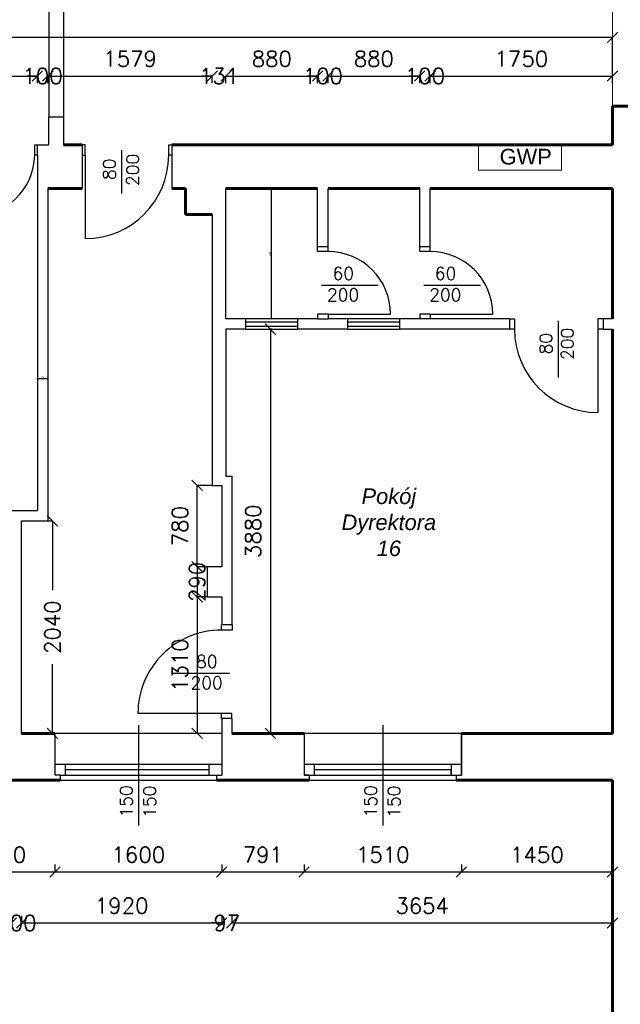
# Model space of a CAD drawing. Header units: millimetres. Extents: x -29041 to 64500, y 110629 to 283923.
# Tile 35 of 49: x 17583 to 23348, y 180101 to 189554. Entities that reach past the tile are written whole.
import ezdxf

# ---------------------------------------------------------------- set-up
doc = ezdxf.new("R2010")
doc.units = ezdxf.units.MM
doc.linetypes.add('DASHED', pattern=[0.75, 0.5, -0.25])
for name, color, linetype in [('beton', 7, 'Continuous'), ('cienka', 1, 'Continuous'), ('sciany', 7, 'Continuous')]:
    doc.layers.add(name, color=color, linetype=linetype)
for name, color, linetype, lineweight in [('ISTN_PRZEKROJOWA', 7, 'Continuous', 60), ('ISTN_WIDOKOWA', 7, 'Continuous', 13), ('OPISY', 50, 'Continuous', 13), ('opisy_pomieszczen', 1, 'Continuous', 20), ('wymiary', 11, 'Continuous', 9)]:
    doc.layers.add(name, color=color, linetype=linetype, lineweight=lineweight)
doc.styles.add('SLAWEK', font='simplex.shx', dxfattribs={"width": 0.7, "height": 1})
doc.styles.get("Standard").update_dxf_attribs({"font": 'arial.ttf'})
doc.styles.add('TXT 50', font='simplex.shx', dxfattribs={"height": 150})
doc.styles.add('txt150', font='arial.ttf', dxfattribs={"height": 150})
doc.dimstyles.new('PROFIL', dxfattribs={"dimscale": 0, "dimtxt": 15, "dimasz": 10, "dimexe": 1, "dimexo": 0, "dimgap": 5, "dimtad": 1, "dimdec": 4, "dimrnd": 1, "dimdsep": 46, "dimtxsty": 'Standard', "dimcen": -10, "dimclrd": 5, "dimclre": 5, "dimclrt": 5, "dimadec": 0, "dimazin": 0, "dimtfac": 1, "dimtdec": 4, "dimtmove": 0, "dimatfit": 3, "dimfxl": 1, "dimtolj": 1, "dimtzin": 0, "dimarcsym": 0})
doc.dimstyles.new('wymiary1do50', dxfattribs={"dimtxt": 150, "dimasz": 100, "dimexe": 0.18, "dimexo": 0.066, "dimgap": 90, "dimtad": 1, "dimdec": 0, "dimzin": 0, "dimdsep": 46, "dimtxsty": 'txt150', "dimblk": 'OBLIQUE', "dimcen": 0.09, "dimclrd": 1, "dimclre": 1, "dimadec": 0, "dimazin": 0, "dimtfac": 1, "dimtdec": 0, "dimtix": 1, "dimtofl": 0, "dimtmove": 2, "dimatfit": 3, "dimfxl": 1, "dimtfillclr": 256, "dimtolj": 1, "dimtzin": 0, "dimarcsym": 0})

# ---------------------------------------------------------------- blocks, each defined once
blk = doc.blocks.new('_Oblique')
at = {"layer": 'sciany', "color": 0, "lineweight": -2}
blk.add_line((-0.5, -0.5), (0.5, 0.5), dxfattribs=at)
blk = doc.blocks.new('*D548')
at = {"layer": 'beton', "color": 1, "lineweight": -2}
for p, q in [((17501.6, 180951.9), (17501.6, 180881.8)), ((17601.6, 180951.9), (17601.6, 180881.8)), ((17501.6, 180882), (17401.6, 180882)), ((17601.6, 180882), (17701.6, 180882))]:
    blk.add_line(p, q, dxfattribs=at)
at = {"layer": 'Defpoints', "color": 0}
for p in [(17501.6, 180952), (17601.6, 180952), (17601.6, 180882)]:
    blk.add_point(p, dxfattribs=at)
at = {"layer": 'beton', "color": 1, "lineweight": -2, "xscale": 100, "yscale": 100, "zscale": 100}
blk.add_blockref('_Oblique', (17501.6, 180882), dxfattribs=at)
at = {"layer": 'beton', "color": 1, "lineweight": -2, "xscale": 100, "yscale": 100, "zscale": 100, "rotation": 180}
blk.add_blockref('_Oblique', (17601.6, 180882), dxfattribs=at)
at = {"layer": 'beton', "color": 0, "insert": (17551.6, 180882), "char_height": 150, "attachment_point": 5, "style": 'TXT 50'}
blk.add_mtext('\\A1;100', dxfattribs=at)
blk = doc.blocks.new('*D549')
at = {"layer": 'beton', "color": 1, "lineweight": -2}
for p, q in [((17601.6, 180951.9), (17601.6, 180881.8)), ((19521.6, 180951.9), (19521.6, 180881.8)), ((17601.6, 180882), (19521.6, 180882))]:
    blk.add_line(p, q, dxfattribs=at)
at = {"layer": 'Defpoints', "color": 0}
for p in [(17601.6, 180952), (19521.6, 180952), (19521.6, 180882)]:
    blk.add_point(p, dxfattribs=at)
at = {"layer": 'beton', "color": 1, "lineweight": -2, "xscale": 100, "yscale": 100, "zscale": 100, "rotation": 180}
blk.add_blockref('_Oblique', (17601.6, 180882), dxfattribs=at)
at = {"layer": 'beton', "color": 1, "lineweight": -2, "xscale": 100, "yscale": 100, "zscale": 100}
blk.add_blockref('_Oblique', (19521.6, 180882), dxfattribs=at)
at = {"layer": 'beton', "color": 0, "insert": (18561.6, 181047), "char_height": 150, "attachment_point": 5, "style": 'TXT 50'}
blk.add_mtext('\\A1;1920', dxfattribs=at)
blk = doc.blocks.new('*D550')
at = {"layer": 'beton', "color": 1, "lineweight": -2}
for p, q in [((19521.6, 180951.9), (19521.6, 180881.8)), ((19618.4, 180951.9), (19618.4, 180881.8)), ((19521.6, 180882), (19421.6, 180882)), ((19618.4, 180882), (19718.4, 180882))]:
    blk.add_line(p, q, dxfattribs=at)
at = {"layer": 'Defpoints', "color": 0}
for p in [(19521.6, 180952), (19618.4, 180952), (19618.4, 180882)]:
    blk.add_point(p, dxfattribs=at)
at = {"layer": 'beton', "color": 1, "lineweight": -2, "xscale": 100, "yscale": 100, "zscale": 100}
blk.add_blockref('_Oblique', (19521.6, 180882), dxfattribs=at)
at = {"layer": 'beton', "color": 1, "lineweight": -2, "xscale": 100, "yscale": 100, "zscale": 100, "rotation": 180}
blk.add_blockref('_Oblique', (19618.4, 180882), dxfattribs=at)
at = {"layer": 'beton', "color": 0, "insert": (19570, 180882), "char_height": 150, "attachment_point": 5, "style": 'TXT 50'}
blk.add_mtext('\\A1;97', dxfattribs=at)
blk = doc.blocks.new('*D286')
at = {"layer": 'beton', "color": 1, "lineweight": -2}
for p, q in [((19618.4, 180951.9), (19618.4, 180881.8)), ((23272.7, 180951.9), (23272.7, 180881.8)), ((19618.4, 180882), (23272.7, 180882))]:
    blk.add_line(p, q, dxfattribs=at)
at = {"layer": 'Defpoints', "color": 0}
for p in [(19618.4, 180952), (23272.7, 180952), (23272.7, 180882)]:
    blk.add_point(p, dxfattribs=at)
at = {"layer": 'beton', "color": 1, "lineweight": -2, "xscale": 100, "yscale": 100, "zscale": 100, "rotation": 180}
blk.add_blockref('_Oblique', (19618.4, 180882), dxfattribs=at)
at = {"layer": 'beton', "color": 1, "lineweight": -2, "xscale": 100, "yscale": 100, "zscale": 100}
blk.add_blockref('_Oblique', (23272.7, 180882), dxfattribs=at)
at = {"layer": 'beton', "color": 0, "insert": (21445.5, 181047), "char_height": 150, "attachment_point": 5, "style": 'TXT 50'}
blk.add_mtext('\\A1;3654', dxfattribs=at)
blk = doc.blocks.new('*D301')
at = {"layer": 'beton', "color": 1, "lineweight": -2}
for p, q in [((16981.6, 181441.9), (16981.6, 181371.8)), ((17921.6, 181441.9), (17921.6, 181371.8)), ((16981.6, 181372), (17921.6, 181372))]:
    blk.add_line(p, q, dxfattribs=at)
at = {"layer": 'Defpoints', "color": 0}
for p in [(16981.6, 181442), (17921.6, 181442), (17921.6, 181372)]:
    blk.add_point(p, dxfattribs=at)
at = {"layer": 'beton', "color": 1, "lineweight": -2, "xscale": 100, "yscale": 100, "zscale": 100, "rotation": 180}
blk.add_blockref('_Oblique', (16981.6, 181372), dxfattribs=at)
at = {"layer": 'beton', "color": 1, "lineweight": -2, "xscale": 100, "yscale": 100, "zscale": 100}
blk.add_blockref('_Oblique', (17921.6, 181372), dxfattribs=at)
at = {"layer": 'beton', "color": 0, "insert": (17451.6, 181537), "char_height": 150, "attachment_point": 5, "style": 'TXT 50'}
blk.add_mtext('\\A1;940', dxfattribs=at)
blk = doc.blocks.new('*D302')
at = {"layer": 'beton', "color": 1, "lineweight": -2}
for p, q in [((17921.6, 181441.9), (17921.6, 181371.8)), ((19521.6, 181441.9), (19521.6, 181371.8)), ((17921.6, 181372), (19521.6, 181372))]:
    blk.add_line(p, q, dxfattribs=at)
at = {"layer": 'Defpoints', "color": 0}
for p in [(17921.6, 181442), (19521.6, 181442), (19521.6, 181372)]:
    blk.add_point(p, dxfattribs=at)
at = {"layer": 'beton', "color": 1, "lineweight": -2, "xscale": 100, "yscale": 100, "zscale": 100, "rotation": 180}
blk.add_blockref('_Oblique', (17921.6, 181372), dxfattribs=at)
at = {"layer": 'beton', "color": 1, "lineweight": -2, "xscale": 100, "yscale": 100, "zscale": 100}
blk.add_blockref('_Oblique', (19521.6, 181372), dxfattribs=at)
at = {"layer": 'beton', "color": 0, "insert": (18721.6, 181537), "char_height": 150, "attachment_point": 5, "style": 'TXT 50'}
blk.add_mtext('\\A1;1600', dxfattribs=at)
blk = doc.blocks.new('*D303')
at = {"layer": 'beton', "color": 1, "lineweight": -2}
for p, q in [((19521.6, 181441.9), (19521.6, 181371.8)), ((20312.7, 181441.9), (20312.7, 181371.8)), ((19521.6, 181372), (20312.7, 181372))]:
    blk.add_line(p, q, dxfattribs=at)
at = {"layer": 'Defpoints', "color": 0}
for p in [(19521.6, 181442), (20312.7, 181442), (20312.7, 181372)]:
    blk.add_point(p, dxfattribs=at)
at = {"layer": 'beton', "color": 1, "lineweight": -2, "xscale": 100, "yscale": 100, "zscale": 100, "rotation": 180}
blk.add_blockref('_Oblique', (19521.6, 181372), dxfattribs=at)
at = {"layer": 'beton', "color": 1, "lineweight": -2, "xscale": 100, "yscale": 100, "zscale": 100}
blk.add_blockref('_Oblique', (20312.7, 181372), dxfattribs=at)
at = {"layer": 'beton', "color": 0, "insert": (19917.2, 181537), "char_height": 150, "attachment_point": 5, "style": 'TXT 50'}
blk.add_mtext('\\A1;791', dxfattribs=at)
blk = doc.blocks.new('*D304')
at = {"layer": 'beton', "color": 1, "lineweight": -2}
for p, q in [((20312.7, 181441.9), (20312.7, 181371.8)), ((21822.7, 181441.9), (21822.7, 181371.8)), ((20312.7, 181372), (21822.7, 181372))]:
    blk.add_line(p, q, dxfattribs=at)
at = {"layer": 'Defpoints', "color": 0}
for p in [(20312.7, 181442), (21822.7, 181442), (21822.7, 181372)]:
    blk.add_point(p, dxfattribs=at)
at = {"layer": 'beton', "color": 1, "lineweight": -2, "xscale": 100, "yscale": 100, "zscale": 100, "rotation": 180}
blk.add_blockref('_Oblique', (20312.7, 181372), dxfattribs=at)
at = {"layer": 'beton', "color": 1, "lineweight": -2, "xscale": 100, "yscale": 100, "zscale": 100}
blk.add_blockref('_Oblique', (21822.7, 181372), dxfattribs=at)
at = {"layer": 'beton', "color": 0, "insert": (21067.7, 181537), "char_height": 150, "attachment_point": 5, "style": 'TXT 50'}
blk.add_mtext('\\A1;1510', dxfattribs=at)
blk = doc.blocks.new('*D305')
at = {"layer": 'beton', "color": 1, "lineweight": -2}
for p, q in [((21822.7, 181441.9), (21822.7, 181371.8)), ((23272.7, 181441.9), (23272.7, 181371.8)), ((21822.7, 181372), (23272.7, 181372))]:
    blk.add_line(p, q, dxfattribs=at)
at = {"layer": 'Defpoints', "color": 0}
for p in [(21822.7, 181442), (23272.7, 181442), (23272.7, 181372)]:
    blk.add_point(p, dxfattribs=at)
at = {"layer": 'beton', "color": 1, "lineweight": -2, "xscale": 100, "yscale": 100, "zscale": 100, "rotation": 180}
blk.add_blockref('_Oblique', (21822.7, 181372), dxfattribs=at)
at = {"layer": 'beton', "color": 1, "lineweight": -2, "xscale": 100, "yscale": 100, "zscale": 100}
blk.add_blockref('_Oblique', (23272.7, 181372), dxfattribs=at)
at = {"layer": 'beton', "color": 0, "insert": (22547.7, 181537), "char_height": 150, "attachment_point": 5, "style": 'TXT 50'}
blk.add_mtext('\\A1;1450', dxfattribs=at)
blk = doc.blocks.new('*D317')
at = {"layer": 'beton', "color": 1, "lineweight": -2}
for p, q in [((20002.7, 186582.3), (19988.7, 186582.3)), ((19988.9, 186582.3), (19988.9, 182702.3)), ((20002.7, 182702.3), (19988.7, 182702.3))]:
    blk.add_line(p, q, dxfattribs=at)
at = {"layer": 'Defpoints', "color": 0}
for p in [(20002.7, 186582.3), (19988.9, 182702.3), (20002.7, 182702.3)]:
    blk.add_point(p, dxfattribs=at)
at = {"layer": 'beton', "color": 1, "lineweight": -2, "xscale": 100, "yscale": 100, "zscale": 100}
for p, rotation in [((19988.9, 186582.3), 90), ((19988.9, 182702.3), 270)]:
    blk.add_blockref('_Oblique', p, dxfattribs=dict(at, rotation=rotation))
at = {"layer": 'beton', "color": 0, "insert": (19823.9, 184642.3), "char_height": 150, "attachment_point": 5, "rotation": 90, "style": 'TXT 50'}
blk.add_mtext('\\A1;3880', dxfattribs=at)
blk = doc.blocks.new('*D318')
at = {"layer": 'beton', "color": 1, "lineweight": -2}
for p, q in [((-1597.3, 189217.4), (-1597.3, 189383)), ((-1597.3, 189382.8), (10412, 189382.8)), ((23272.7, 189382.8), (11263.4, 189382.8)), ((23272.7, 188942.9), (23272.7, 189383))]:
    blk.add_line(p, q, dxfattribs=at)
at = {"layer": 'Defpoints', "color": 0}
for p in [(23272.7, 189382.8), (-1597.3, 189217.3), (23272.7, 188942.8)]:
    blk.add_point(p, dxfattribs=at)
at = {"layer": 'beton', "color": 1, "lineweight": -2, "xscale": 100, "yscale": 100, "zscale": 100, "rotation": 180}
blk.add_blockref('_Oblique', (-1597.3, 189382.8), dxfattribs=at)
at = {"layer": 'beton', "color": 1, "lineweight": -2, "xscale": 100, "yscale": 100, "zscale": 100}
blk.add_blockref('_Oblique', (23272.7, 189382.8), dxfattribs=at)
at = {"layer": 'beton', "color": 0, "insert": (10837.7, 189382.8), "char_height": 150, "attachment_point": 5, "style": 'TXT 50'}
blk.add_mtext('\\A1;24870', dxfattribs=at)
blk = doc.blocks.new('*D343')
at = {"layer": 'beton', "color": 1, "lineweight": -2}
for p, q in [((16892.7, 188942.9), (16892.7, 189013)), ((16892.7, 189012.8), (17752.7, 189012.8)), ((17752.7, 188942.9), (17752.7, 189013))]:
    blk.add_line(p, q, dxfattribs=at)
at = {"layer": 'Defpoints', "color": 0}
for p in [(17752.7, 189012.8), (16892.7, 188942.8), (17752.7, 188942.8)]:
    blk.add_point(p, dxfattribs=at)
at = {"layer": 'beton', "color": 1, "lineweight": -2, "xscale": 100, "yscale": 100, "zscale": 100, "rotation": 180}
blk.add_blockref('_Oblique', (16892.7, 189012.8), dxfattribs=at)
at = {"layer": 'beton', "color": 1, "lineweight": -2, "xscale": 100, "yscale": 100, "zscale": 100}
blk.add_blockref('_Oblique', (17752.7, 189012.8), dxfattribs=at)
at = {"layer": 'beton', "color": 0, "insert": (17322.7, 189177.8), "char_height": 150, "attachment_point": 5, "style": 'TXT 50'}
blk.add_mtext('\\A1;860', dxfattribs=at)
blk = doc.blocks.new('*D344')
at = {"layer": 'beton', "color": 1, "lineweight": -2}
for p, q in [((17752.7, 189012.8), (17652.7, 189012.8)), ((17752.7, 188942.9), (17752.7, 189013)), ((17852.7, 188942.9), (17852.7, 189013)), ((17852.7, 189012.8), (17952.7, 189012.8))]:
    blk.add_line(p, q, dxfattribs=at)
at = {"layer": 'Defpoints', "color": 0}
for p in [(17852.7, 189012.8), (17752.7, 188942.8), (17852.7, 188942.8)]:
    blk.add_point(p, dxfattribs=at)
at = {"layer": 'beton', "color": 1, "lineweight": -2, "xscale": 100, "yscale": 100, "zscale": 100}
blk.add_blockref('_Oblique', (17752.7, 189012.8), dxfattribs=at)
at = {"layer": 'beton', "color": 1, "lineweight": -2, "xscale": 100, "yscale": 100, "zscale": 100, "rotation": 180}
blk.add_blockref('_Oblique', (17852.7, 189012.8), dxfattribs=at)
at = {"layer": 'beton', "color": 0, "insert": (17802.7, 189012.8), "char_height": 150, "attachment_point": 5, "style": 'TXT 50'}
blk.add_mtext('\\A1;100', dxfattribs=at)
blk = doc.blocks.new('*D345')
at = {"layer": 'beton', "color": 1, "lineweight": -2}
for p, q in [((17852.7, 188942.9), (17852.7, 189013)), ((17852.7, 189012.8), (19431.6, 189012.8)), ((19431.6, 188942.9), (19431.6, 189013))]:
    blk.add_line(p, q, dxfattribs=at)
at = {"layer": 'Defpoints', "color": 0}
for p in [(19431.6, 189012.8), (17852.7, 188942.8), (19431.6, 188942.8)]:
    blk.add_point(p, dxfattribs=at)
at = {"layer": 'beton', "color": 1, "lineweight": -2, "xscale": 100, "yscale": 100, "zscale": 100, "rotation": 180}
blk.add_blockref('_Oblique', (17852.7, 189012.8), dxfattribs=at)
at = {"layer": 'beton', "color": 1, "lineweight": -2, "xscale": 100, "yscale": 100, "zscale": 100}
blk.add_blockref('_Oblique', (19431.6, 189012.8), dxfattribs=at)
at = {"layer": 'beton', "color": 0, "insert": (18642.2, 189177.8), "char_height": 150, "attachment_point": 5, "style": 'TXT 50'}
blk.add_mtext('\\A1;1579', dxfattribs=at)
blk = doc.blocks.new('*D346')
at = {"layer": 'beton', "color": 1, "lineweight": -2}
for p, q in [((19431.6, 189012.8), (19331.6, 189012.8)), ((19431.6, 188942.9), (19431.6, 189013)), ((19562.7, 188942.9), (19562.7, 189013)), ((19562.7, 189012.8), (19662.7, 189012.8))]:
    blk.add_line(p, q, dxfattribs=at)
at = {"layer": 'Defpoints', "color": 0}
for p in [(19562.7, 189012.8), (19431.6, 188942.8), (19562.7, 188942.8)]:
    blk.add_point(p, dxfattribs=at)
at = {"layer": 'beton', "color": 1, "lineweight": -2, "xscale": 100, "yscale": 100, "zscale": 100}
blk.add_blockref('_Oblique', (19431.6, 189012.8), dxfattribs=at)
at = {"layer": 'beton', "color": 1, "lineweight": -2, "xscale": 100, "yscale": 100, "zscale": 100, "rotation": 180}
blk.add_blockref('_Oblique', (19562.7, 189012.8), dxfattribs=at)
at = {"layer": 'beton', "color": 0, "insert": (19497.2, 189012.8), "char_height": 150, "attachment_point": 5, "style": 'TXT 50'}
blk.add_mtext('\\A1;131', dxfattribs=at)
blk = doc.blocks.new('*D347')
at = {"layer": 'beton', "color": 1, "lineweight": -2}
for p, q in [((19562.7, 188942.9), (19562.7, 189013)), ((19562.7, 189012.8), (20442.7, 189012.8)), ((20442.7, 188942.9), (20442.7, 189013))]:
    blk.add_line(p, q, dxfattribs=at)
at = {"layer": 'Defpoints', "color": 0}
for p in [(20442.7, 189012.8), (19562.7, 188942.8), (20442.7, 188942.8)]:
    blk.add_point(p, dxfattribs=at)
at = {"layer": 'beton', "color": 1, "lineweight": -2, "xscale": 100, "yscale": 100, "zscale": 100, "rotation": 180}
blk.add_blockref('_Oblique', (19562.7, 189012.8), dxfattribs=at)
at = {"layer": 'beton', "color": 1, "lineweight": -2, "xscale": 100, "yscale": 100, "zscale": 100}
blk.add_blockref('_Oblique', (20442.7, 189012.8), dxfattribs=at)
at = {"layer": 'beton', "color": 0, "insert": (20002.7, 189177.8), "char_height": 150, "attachment_point": 5, "style": 'TXT 50'}
blk.add_mtext('\\A1;880', dxfattribs=at)
blk = doc.blocks.new('*D348')
at = {"layer": 'beton', "color": 1, "lineweight": -2}
for p, q in [((20442.7, 189012.8), (20342.7, 189012.8)), ((20442.7, 188942.9), (20442.7, 189013)), ((20542.7, 188942.9), (20542.7, 189013)), ((20542.7, 189012.8), (20642.7, 189012.8))]:
    blk.add_line(p, q, dxfattribs=at)
at = {"layer": 'Defpoints', "color": 0}
for p in [(20542.7, 189012.8), (20442.7, 188942.8), (20542.7, 188942.8)]:
    blk.add_point(p, dxfattribs=at)
at = {"layer": 'beton', "color": 1, "lineweight": -2, "xscale": 100, "yscale": 100, "zscale": 100}
blk.add_blockref('_Oblique', (20442.7, 189012.8), dxfattribs=at)
at = {"layer": 'beton', "color": 1, "lineweight": -2, "xscale": 100, "yscale": 100, "zscale": 100, "rotation": 180}
blk.add_blockref('_Oblique', (20542.7, 189012.8), dxfattribs=at)
at = {"layer": 'beton', "color": 0, "insert": (20492.7, 189012.8), "char_height": 150, "attachment_point": 5, "style": 'TXT 50'}
blk.add_mtext('\\A1;100', dxfattribs=at)
blk = doc.blocks.new('*D349')
at = {"layer": 'beton', "color": 1, "lineweight": -2}
for p, q in [((20542.7, 188942.9), (20542.7, 189013)), ((20542.7, 189012.8), (21422.7, 189012.8)), ((21422.7, 188942.9), (21422.7, 189013))]:
    blk.add_line(p, q, dxfattribs=at)
at = {"layer": 'Defpoints', "color": 0}
for p in [(21422.7, 189012.8), (20542.7, 188942.8), (21422.7, 188942.8)]:
    blk.add_point(p, dxfattribs=at)
at = {"layer": 'beton', "color": 1, "lineweight": -2, "xscale": 100, "yscale": 100, "zscale": 100, "rotation": 180}
blk.add_blockref('_Oblique', (20542.7, 189012.8), dxfattribs=at)
at = {"layer": 'beton', "color": 1, "lineweight": -2, "xscale": 100, "yscale": 100, "zscale": 100}
blk.add_blockref('_Oblique', (21422.7, 189012.8), dxfattribs=at)
at = {"layer": 'beton', "color": 0, "insert": (20982.7, 189177.8), "char_height": 150, "attachment_point": 5, "style": 'TXT 50'}
blk.add_mtext('\\A1;880', dxfattribs=at)
blk = doc.blocks.new('*D350')
at = {"layer": 'beton', "color": 1, "lineweight": -2}
for p, q in [((21422.7, 189012.8), (21322.7, 189012.8)), ((21422.7, 188942.9), (21422.7, 189013)), ((21522.7, 188942.9), (21522.7, 189013)), ((21522.7, 189012.8), (21622.7, 189012.8))]:
    blk.add_line(p, q, dxfattribs=at)
at = {"layer": 'Defpoints', "color": 0}
for p in [(21522.7, 189012.8), (21422.7, 188942.8), (21522.7, 188942.8)]:
    blk.add_point(p, dxfattribs=at)
at = {"layer": 'beton', "color": 1, "lineweight": -2, "xscale": 100, "yscale": 100, "zscale": 100}
blk.add_blockref('_Oblique', (21422.7, 189012.8), dxfattribs=at)
at = {"layer": 'beton', "color": 1, "lineweight": -2, "xscale": 100, "yscale": 100, "zscale": 100, "rotation": 180}
blk.add_blockref('_Oblique', (21522.7, 189012.8), dxfattribs=at)
at = {"layer": 'beton', "color": 0, "insert": (21472.7, 189012.8), "char_height": 150, "attachment_point": 5, "style": 'TXT 50'}
blk.add_mtext('\\A1;100', dxfattribs=at)
blk = doc.blocks.new('*D351')
at = {"layer": 'beton', "color": 1, "lineweight": -2}
for p, q in [((21522.7, 188942.9), (21522.7, 189013)), ((21522.7, 189012.8), (23272.7, 189012.8)), ((23272.7, 188942.9), (23272.7, 189013))]:
    blk.add_line(p, q, dxfattribs=at)
at = {"layer": 'Defpoints', "color": 0}
for p in [(23272.7, 189012.8), (21522.7, 188942.8), (23272.7, 188942.8)]:
    blk.add_point(p, dxfattribs=at)
at = {"layer": 'beton', "color": 1, "lineweight": -2, "xscale": 100, "yscale": 100, "zscale": 100, "rotation": 180}
blk.add_blockref('_Oblique', (21522.7, 189012.8), dxfattribs=at)
at = {"layer": 'beton', "color": 1, "lineweight": -2, "xscale": 100, "yscale": 100, "zscale": 100}
blk.add_blockref('_Oblique', (23272.7, 189012.8), dxfattribs=at)
at = {"layer": 'beton', "color": 0, "insert": (22397.7, 189177.8), "char_height": 150, "attachment_point": 5, "style": 'TXT 50'}
blk.add_mtext('\\A1;1750', dxfattribs=at)
blk = doc.blocks.new('*D401')
at = {"layer": 'Defpoints', "color": 0}
for p in [(20002.7, 187932.3), (19996.5, 186682.3), (20002.7, 186682.3)]:
    blk.add_point(p, dxfattribs=at)
at = {"layer": 'wymiary', "color": 5, "lineweight": -2}
for p, q in [((20002.7, 187932.3), (19995.5, 187932.3)), ((20002.7, 186682.3), (19995.5, 186682.3))]:
    blk.add_line(p, q, dxfattribs=at)
at = {"layer": 'wymiary', "lineweight": -2}
blk.add_line((19996.5, 187932.3), (19996.5, 186682.3), dxfattribs=at)
at = {"layer": 'wymiary', "lineweight": -2, "xscale": 8, "yscale": 8, "zscale": 8}
for p, rotation in [((19996.5, 187932.3), 90), ((19996.5, 186682.3), 270)]:
    blk.add_blockref('_Oblique', p, dxfattribs=dict(at, rotation=rotation))
at = {"layer": 'wymiary', "lineweight": 9, "insert": (19984.3, 187307.3), "char_height": 12, "attachment_point": 5, "rotation": 90}
blk.add_mtext('\\A1;1250', dxfattribs=at)
blk = doc.blocks.new('*D402')
at = {"layer": 'beton', "color": 1, "lineweight": -2}
for p, q in [((19431.5, 185082.3), (19285.7, 185082.3)), ((19285.9, 184302.3), (19285.9, 185082.3)), ((19285.8, 184302.3), (19285.7, 184302.3))]:
    blk.add_line(p, q, dxfattribs=at)
at = {"layer": 'Defpoints', "color": 0}
for p in [(19285.9, 185082.3), (19431.6, 185082.3), (19285.9, 184302.3)]:
    blk.add_point(p, dxfattribs=at)
at = {"layer": 'beton', "color": 1, "lineweight": -2, "xscale": 100, "yscale": 100, "zscale": 100}
for p, rotation in [((19285.9, 185082.3), 90), ((19285.9, 184302.3), 270)]:
    blk.add_blockref('_Oblique', p, dxfattribs=dict(at, rotation=rotation))
at = {"layer": 'beton', "color": 0, "insert": (19120.9, 184692.3), "char_height": 150, "attachment_point": 5, "rotation": 90, "style": 'TXT 50'}
blk.add_mtext('\\A1;780', dxfattribs=at)
blk = doc.blocks.new('*D403')
at = {"layer": 'beton', "color": 1, "lineweight": -2}
for p, q in [((19381.5, 184302.3), (19285.7, 184302.3)), ((19285.9, 184302.3), (19285.9, 184012.3)), ((19381.5, 184012.3), (19285.7, 184012.3))]:
    blk.add_line(p, q, dxfattribs=at)
at = {"layer": 'Defpoints', "color": 0}
for p in [(19381.6, 184302.3), (19285.9, 184012.3), (19381.6, 184012.3)]:
    blk.add_point(p, dxfattribs=at)
at = {"layer": 'beton', "color": 1, "lineweight": -2, "xscale": 100, "yscale": 100, "zscale": 100}
for p, rotation in [((19285.9, 184302.3), 90), ((19285.9, 184012.3), 270)]:
    blk.add_blockref('_Oblique', p, dxfattribs=dict(at, rotation=rotation))
at = {"layer": 'beton', "color": 0, "insert": (19285.9, 184157.3), "char_height": 150, "attachment_point": 5, "rotation": 90, "style": 'TXT 50'}
blk.add_mtext('\\A1;290', dxfattribs=at)
blk = doc.blocks.new('*D404')
at = {"layer": 'beton', "color": 1, "lineweight": -2}
for p, q in [((19381.5, 184012.3), (19285.7, 184012.3)), ((19285.9, 184012.3), (19285.9, 182702.3)), ((19381.5, 182702.3), (19285.7, 182702.3))]:
    blk.add_line(p, q, dxfattribs=at)
at = {"layer": 'Defpoints', "color": 0}
for p in [(19381.6, 184012.3), (19285.9, 182702.3), (19381.6, 182702.3)]:
    blk.add_point(p, dxfattribs=at)
at = {"layer": 'beton', "color": 1, "lineweight": -2, "xscale": 100, "yscale": 100, "zscale": 100}
for p, rotation in [((19285.9, 184012.3), 90), ((19285.9, 182702.3), 270)]:
    blk.add_blockref('_Oblique', p, dxfattribs=dict(at, rotation=rotation))
at = {"layer": 'beton', "color": 0, "insert": (19120.9, 183357.3), "char_height": 150, "attachment_point": 5, "rotation": 90, "style": 'TXT 50'}
blk.add_mtext('\\A1;1310', dxfattribs=at)
blk = doc.blocks.new('*D405')
at = {"layer": 'beton', "color": 1, "lineweight": -2}
for p, q in [((17727.2, 184742.3), (17897.1, 184742.3)), ((17897, 184742.3), (17897, 184076.6)), ((17897, 182702.3), (17897, 183368.1)), ((17727.2, 182702.3), (17897.1, 182702.3))]:
    blk.add_line(p, q, dxfattribs=at)
at = {"layer": 'Defpoints', "color": 0}
for p in [(17727.2, 184742.3), (17727.2, 182702.3), (17897, 182702.3)]:
    blk.add_point(p, dxfattribs=at)
at = {"layer": 'beton', "color": 1, "lineweight": -2, "xscale": 100, "yscale": 100, "zscale": 100}
for p, rotation in [((17897, 184742.3), 90), ((17897, 182702.3), 270)]:
    blk.add_blockref('_Oblique', p, dxfattribs=dict(at, rotation=rotation))
at = {"layer": 'beton', "color": 0, "insert": (17897, 183722.3), "char_height": 150, "attachment_point": 5, "rotation": 90, "style": 'TXT 50'}
blk.add_mtext('\\A1;2040', dxfattribs=at)
blk = doc.blocks.new('*D406')
at = {"layer": 'Defpoints', "color": 0}
for p in [(17752.7, 186108), (17852.7, 186108), (17852.7, 186108)]:
    blk.add_point(p, dxfattribs=at)
at = {"layer": 'wymiary', "color": 5, "lineweight": -2}
for p, q in [((17752.7, 186108), (17752.7, 186107)), ((17852.7, 186108), (17852.7, 186107))]:
    blk.add_line(p, q, dxfattribs=at)
at = {"layer": 'wymiary', "lineweight": -2}
blk.add_line((17752.7, 186108), (17852.7, 186108), dxfattribs=at)
at = {"layer": 'wymiary', "lineweight": -2, "xscale": 8, "yscale": 8, "zscale": 8, "rotation": 180}
blk.add_blockref('_Oblique', (17752.7, 186108), dxfattribs=at)
at = {"layer": 'wymiary', "lineweight": -2, "xscale": 8, "yscale": 8, "zscale": 8}
blk.add_blockref('_Oblique', (17852.7, 186108), dxfattribs=at)
at = {"layer": 'wymiary', "lineweight": 9, "insert": (17802.7, 186120.1), "char_height": 12, "attachment_point": 5}
blk.add_mtext('\\A1;100', dxfattribs=at)

msp = doc.modelspace()

# ---------------------------------------------------------------- linework, layer by layer
at = {"ltscale": 50}
for p, q in [((17921.60686, 182702.34917), (17921.60686, 182302.34917)), ((19521.60686, 182702.34917), (19521.60686, 182302.34917)), ((20312.73327, 182702.34917), (20312.73327, 182302.34917)), ((21822.73327, 182702.34917), (21822.73327, 182302.34917)), ((17971.60686, 182302.34917), (17921.60686, 182302.34917)), ((17971.60686, 182302.34917), (17971.60686, 182252.34917)), ((19471.60686, 182302.34917), (19471.60686, 182252.34917)), ((19471.60686, 182302.34917), (19521.60686, 182302.34917)), ((20362.73327, 182302.34917), (20312.73327, 182302.34917)), ((20362.73327, 182302.34917), (20362.73327, 182252.34917)), ((21772.73327, 182302.34917), (21772.73327, 182252.34917)), ((21772.73327, 182302.34917), (21822.73327, 182302.34917))]:
    msp.add_line(p, q, dxfattribs=at)
at = {"layer": 'cienka'}
for p, q in [((17862.73327, 190022.34917), (17862.73327, 188622.34917)), ((18002.73327, 190022.34917), (18002.73327, 188622.34917)), ((17862.73327, 188352.34917), (17862.73327, 188622.34917)), ((17862.73327, 188622.34917), (18002.73327, 188622.34917)), ((18002.73327, 188622.34917), (18002.73327, 188352.34917)), ((17727.73327, 188252.34917), (17727.73327, 188352.34917)), ((17727.73327, 188352.34917), (17752.73327, 188352.34917)), ((17752.73327, 188352.34917), (17862.73327, 188352.34917)), ((17752.73327, 188248.37452), (17752.73327, 188352.34917)), ((18182.73327, 188352.34917), (18182.73327, 187932.34917)), ((18212.73327, 188352.34917), (18182.73327, 188352.34917)), ((18212.73327, 188252.34917), (18212.73327, 188352.34917)), ((18559.04628, 188301.34569), (18559.04628, 187886.13107)), ((19012.73327, 188252.34917), (19012.73327, 188352.34917)), ((19012.73327, 188352.34917), (19042.73327, 188352.34917)), ((19042.73327, 188352.34917), (19042.73327, 187932.34917)), ((17752.73327, 188252.34917), (17727.73327, 188252.34917)), ((17752.73327, 188252.34917), (17752.73327, 184842.34917)), ((18182.73327, 188252.34917), (18212.73327, 188252.34917)), ((18212.73327, 188252.34917), (18212.73327, 187452.34917)), ((19042.73327, 188252.34917), (19012.73327, 188252.34917)), ((17852.73327, 187932.34917), (17852.73327, 184742.34917)), ((19562.73327, 186682.34917), (19562.73327, 187932.34917)), ((20442.73327, 187372.34917), (20442.73327, 187932.34917)), ((20542.73327, 187372.34917), (20542.73327, 187932.34917)), ((21422.73327, 187372.34917), (21422.73327, 187932.34917)), ((21522.73327, 187372.34917), (21522.73327, 187932.34917)), ((19431.60686, 187682.34917), (19431.60686, 185082.34917)), ((20542.73327, 187372.34917), (20442.73327, 187372.34917)), ((20442.73327, 187327.34917), (20442.73327, 187372.34917)), ((20542.73327, 187327.34917), (20542.73327, 187372.34917)), ((21522.73327, 187372.34917), (21422.73327, 187372.34917)), ((21422.73327, 187327.34917), (21422.73327, 187372.34917)), ((21522.73327, 187327.34917), (21522.73327, 187372.34917)), ((20542.73327, 187327.34917), (20442.73327, 187327.34917)), ((21522.73327, 187327.34917), (21422.73327, 187327.34917)), ((21024.569, 187000.57533), (20480.65183, 187000.57533)), ((22006.21654, 187000.57533), (21462.29937, 187000.57533)), ((20542.73327, 186727.34917), (20442.73327, 186727.34917)), ((20442.73327, 186727.34917), (20442.73327, 186682.34917)), ((20542.73327, 186727.34917), (21142.73327, 186727.34917)), ((20542.73327, 186727.34917), (20542.73327, 186682.34917)), ((21522.73327, 186727.34917), (21422.73327, 186727.34917)), ((21422.73327, 186727.34917), (21422.73327, 186682.34917)), ((21522.73327, 186727.34917), (22122.73327, 186727.34917)), ((21522.73327, 186727.34917), (21522.73327, 186682.34917)), ((19752.73327, 186682.34917), (19562.73327, 186682.34917)), ((19752.73327, 186582.34917), (19752.73327, 186682.34917)), ((20252.73327, 186682.34917), (19752.73327, 186682.34917)), ((19752.73327, 186652.34917), (20252.73327, 186652.34917)), ((19752.73327, 186612.34917), (20252.73327, 186612.34917)), ((20442.73327, 186682.34917), (20252.73327, 186682.34917)), ((20252.73327, 186582.34917), (20252.73327, 186682.34917)), ((20442.73327, 186682.34917), (20542.73327, 186682.34917)), ((20732.73327, 186682.34917), (20542.73327, 186682.34917)), ((20732.73327, 186582.34917), (20732.73327, 186682.34917)), ((21232.73327, 186682.34917), (20732.73327, 186682.34917)), ((21232.73327, 186682.34917), (20732.73327, 186682.34917)), ((20732.73327, 186652.34917), (21232.73327, 186652.34917)), ((20732.73327, 186612.34917), (21232.73327, 186612.34917)), ((21422.73327, 186682.34917), (21232.73327, 186682.34917)), ((21232.73327, 186582.34917), (21232.73327, 186682.34917)), ((21522.73327, 186682.34917), (21422.73327, 186682.34917)), ((22282.73327, 186682.34917), (21522.73327, 186682.34917)), ((22282.73327, 186682.34917), (22282.73327, 186582.34917)), ((22282.73327, 186682.34917), (22332.73327, 186682.34917)), ((22332.73327, 186682.34917), (22332.73327, 186582.34917)), ((22750.69734, 186661.0254), (22750.69734, 186117.10824)), ((23132.73327, 186682.34917), (23132.73327, 186582.34917)), ((23182.73327, 186682.34917), (23132.73327, 186682.34917)), ((23272.73327, 186682.34917), (23182.73327, 186682.34917)), ((23182.73327, 186682.34917), (23182.73327, 186582.34917)), ((19752.73327, 186582.34917), (19562.73327, 186582.34917)), ((19562.73327, 186582.34917), (19562.73327, 185172.1815)), ((19752.73327, 186582.34917), (20252.73327, 186582.34917)), ((20732.73327, 186582.34917), (20252.73327, 186582.34917)), ((20732.73327, 186582.34917), (21232.73327, 186582.34917)), ((22282.73327, 186582.34917), (21232.73327, 186582.34917)), ((22332.73327, 186582.34917), (22282.73327, 186582.34917)), ((23182.73327, 186582.34917), (23132.73327, 186582.34917)), ((23132.73327, 186582.34917), (23132.73327, 185782.34917)), ((23182.73327, 186582.34917), (23272.73327, 186582.34917)), ((19562.73327, 185172.1815), (19618.3509, 185172.1815)), ((19618.90223, 185172.07938), (19618.90223, 183744.75734)), ((19431.60686, 185082.34917), (19521.60686, 185082.34917)), ((19521.60686, 185082.34917), (19521.60686, 184302.34917)), ((17501.60686, 184842.34917), (17752.73327, 184842.34917)), ((17601.60686, 182702.34917), (17601.60686, 184742.34917)), ((17601.60686, 184742.34917), (17852.73327, 184742.34917)), ((19521.60686, 184302.34917), (19381.60686, 184302.34917)), ((19381.60686, 184302.34917), (19381.60686, 184012.34917)), ((19381.60686, 184012.34917), (19521.60686, 184012.34917)), ((19521.93914, 184012.15394), (19521.93914, 183744.2193)), ((19621.12987, 183742.88684), (19521.12987, 183742.88684)), ((19521.12987, 183692.88684), (19521.12987, 183742.88684)), ((19621.12987, 183692.88684), (19521.12987, 183692.88684)), ((19621.12987, 183742.88684), (19621.12987, 183692.88684)), ((19596.29662, 183275.42413), (19052.37945, 183275.42413)), ((19522.09508, 182893.3882), (18717.62039, 182893.3882)), ((19617.62039, 182893.3882), (19520.59102, 182893.3882)), ((19521.09237, 182843.3882), (19520.59102, 182893.3882)), ((19617.62039, 182843.3882), (19521.09237, 182843.3882)), ((19521.60686, 182841.82656), (19521.60686, 182702.34917)), ((19617.62039, 182843.3882), (19617.62039, 182893.3882)), ((19618.3509, 182843.79751), (19618.3509, 182702.34917)), ((18721.60686, 182782.34917), (18721.60686, 181818.80241)), ((21067.73327, 182782.34917), (21067.73327, 181818.80241)), ((17921.60686, 182702.34917), (17921.60686, 182302.34917)), ((19521.60686, 182702.34917), (17921.60686, 182702.34917)), ((21822.73327, 182702.34917), (20312.73327, 182702.34917)), ((21822.73327, 182702.34917), (21822.73327, 182302.34917)), ((21822.73327, 182702.34917), (21822.73327, 182302.34917)), ((21822.73327, 182702.34917), (21822.73327, 182302.34917)), ((21822.73327, 182702.34917), (21822.73327, 182302.34917)), ((21822.73327, 182302.34917), (21822.73327, 182702.34917)), ((21822.73327, 182702.34917), (21822.73327, 182302.34917)), ((21822.73327, 182702.34917), (21822.73327, 182302.34917)), ((21822.73327, 182702.34917), (21822.73327, 182302.34917)), ((21822.73327, 182702.34917), (21822.73327, 182302.34917)), ((21822.73327, 182302.34917), (21822.73327, 182702.34917)), ((19301.60686, 182402.34917), (17921.60686, 182402.34917)), ((18021.60686, 182302.34917), (18021.60686, 182402.34917)), ((19401.60686, 182352.34917), (18021.60686, 182352.34917)), ((19521.60686, 182402.34917), (19301.60686, 182402.34917)), ((19401.60686, 182302.34917), (19401.60686, 182402.34917)), ((21722.73327, 182402.34917), (20312.73327, 182402.34917)), ((20412.73327, 182302.34917), (20412.73327, 182402.34917)), ((21722.73327, 182352.34917), (20412.73327, 182352.34917)), ((21822.73327, 182402.34917), (21722.73327, 182402.34917)), ((21722.73327, 182402.34917), (21722.73327, 182302.34917)), ((21722.73327, 182302.34917), (21722.73327, 182352.34917)), ((21822.73327, 182302.34917), (21822.73327, 182402.34917)), ((21822.73327, 182302.34917), (21822.73327, 182402.34917)), ((17971.60686, 182302.34917), (19471.60686, 182302.34917)), ((17971.60686, 182252.34917), (19471.60686, 182252.34917)), ((19301.60686, 182302.34917), (19351.60686, 182302.34917)), ((19301.60686, 182302.34917), (19401.60686, 182302.34917)), ((20312.73327, 182302.34917), (21822.73327, 182302.34917)), ((20362.73327, 182252.34917), (21772.73327, 182252.34917))]:
    msp.add_line(p, q, dxfattribs=at)
for centre, radius, start, end in [((17120.51577, 188269.77374), 607.46745, 270.680763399, 358.356304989), ((18212.73327, 188252.34917), 800, 270, 0), ((20542.73327, 186727.34917), 600, 0, 90), ((21522.73327, 186727.34917), 600, 0, 90), ((23132.73327, 186582.34917), 800, 180, 270), ((19517.64912, 182893.3763), 800.02873, 89.628355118, 179.999147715)]:
    msp.add_arc(centre, radius, start, end, dxfattribs=at)
at = {"layer": 'ISTN_PRZEKROJOWA'}
for p, q in [((23272.73327, 188352.34917), (23272.73327, 188722.34917)), ((23272.73327, 188722.34917), (23672.73327, 188722.34917)), ((18002.73327, 188352.34917), (18182.73327, 188352.34917)), ((19042.73327, 188352.34917), (23272.73327, 188352.34917)), ((17852.73327, 187932.34917), (18182.73327, 187932.34917)), ((19042.73327, 187932.34917), (19172.73327, 187932.34917)), ((19042.73327, 187932.34917), (19172.73327, 187932.34917)), ((19172.73327, 187932.34917), (19172.73327, 187682.34917)), ((19562.73327, 187932.34917), (20442.73327, 187932.34917)), ((20542.73327, 187932.34917), (21422.73327, 187932.34917)), ((21522.73327, 187932.34917), (23272.73327, 187932.34917)), ((23272.73327, 187931.77497), (23272.73327, 186682.34917)), ((19172.73327, 187682.34917), (19431.60686, 187682.34917)), ((23272.73327, 186582.34917), (23272.73327, 184222.34917)), ((23272.73327, 184222.34917), (23272.73327, 182702.34917)), ((17601.60686, 182702.34917), (17921.60686, 182702.34917)), ((19618.3509, 182702.34917), (20312.73327, 182702.34917)), ((23272.73327, 182702.34917), (21822.73327, 182702.34917)), ((21822.73327, 182702.34917), (22434.41547, 182702.34917)), ((16931.60686, 182252.34917), (17971.60686, 182252.34917)), ((20362.73327, 182252.34917), (19471.60686, 182252.34917)), ((23272.73327, 182252.34917), (21772.73327, 182252.34917)), ((23272.73327, 182252.34917), (23272.73327, 176432.34917)), ((23272.73327, 182252.34917), (23272.73327, 180572.34917))]:
    msp.add_line(p, q, dxfattribs=at)
at = {"layer": 'ISTN_WIDOKOWA', "linetype": 'DASHED', "lineweight": 15, "ltscale": 0.5}
msp.add_line((23272.73327, 188722.34917), (23272.73327, 190022.34917), dxfattribs=at)
at = {"layer": 'ISTN_WIDOKOWA'}
msp.add_lwpolyline([(21985.86222, 188352.34917), (22783.55313, 188352.34917), (22783.55313, 188108.72135), (21985.86222, 188108.72135)], close=True, dxfattribs=at)

# ---------------------------------------------------------------- texts
at = {"layer": 'cienka', "style": 'SLAWEK'}
for s, p in [('200', (18727.27272, 187957.28182)), ('80', (18503.65726, 188014.74068)), ('80', (22693.92604, 186340.65615)), ('200', (22899.28012, 186287.39943)), ('150', (18666.21784, 181894.7873)), ('150', (18889.8333, 181892.23687)), ('150', (21012.34425, 181894.7873)), ('150', (21235.95971, 181892.23687))]:
    msp.add_text(s, height=120, rotation=90, dxfattribs=at).set_placement(p)
for s, p in [('60', (20585.86685, 187057.34663)), ('60', (21567.51439, 187057.34663)), ('200', (20532.61013, 186851.99255)), ('200', (21514.25768, 186851.99255)), ('80', (19275.92737, 183332.19542)), ('200', (19222.67065, 183126.84134))]:
    msp.add_text(s, height=120, dxfattribs=at).set_placement(p)
at = {"layer": 'OPISY', "lineweight": 18, "insert": (22189.62761, 188313.87543), "char_height": 150, "width": 1216.6065571, "attachment_point": 1}
msp.add_mtext('{\\fArial|b0|i0|c238|p34;\\C0;GWP}', dxfattribs=at)
at = {"layer": 'opisy_pomieszczen', "lineweight": 18, "insert": (20517.76413, 185053.67597), "char_height": 150, "width": 1216.6065571, "attachment_point": 1}
msp.add_mtext('\\pxqc;{\\fArial|b0|i1|c238|p34;\\C0;Pokój Dyrektora \\P\\pxqc;16 }', dxfattribs=at)

# ---------------------------------------------------------------- dimensions: what is measured, and where the dimension line sits
at = {"layer": 'beton'}
for base, p1, p2, picture, middle in [((23272.73327, 189382.83263), (-1597.26673, 189217.34917), (23272.73327, 188942.83263), '*D318', (10837.73327, 189382.83263)), ((17852.73327, 189012.83263), (17752.73327, 188942.83263), (17852.73327, 188942.83263), '*D344', (17802.73327, 189012.83263)), ((19562.73327, 189012.83263), (19431.60686, 188942.83263), (19562.73327, 188942.83263), '*D346', (19497.17006, 189012.83263)), ((20542.73327, 189012.83263), (20442.73327, 188942.83263), (20542.73327, 188942.83263), '*D348', (20492.73327, 189012.83263)), ((21522.73327, 189012.83263), (21422.73327, 188942.83263), (21522.73327, 188942.83263), '*D350', (21472.73327, 189012.83263)), ((17601.60686, 180881.96932), (17501.60686, 180951.96932), (17601.60686, 180951.96932), '*D548', (17551.60686, 180881.96932)), ((19618.3509, 180881.96932), (19521.60686, 180951.96932), (19618.3509, 180951.96932), '*D550', (19569.97888, 180881.96932))]:
    dim = msp.add_linear_dim(base=base, p1=p1, p2=p2, dimstyle='wymiary1do50', override={"dimtxsty": 'TXT 50'}, dxfattribs=at)
    dim.commit()
    dim.dimension.update_dxf_attribs({"geometry": picture, "text_midpoint": middle, "dimtype": 160})
for base, p1, p2, picture, middle in [((17752.73327, 189012.83263), (16892.73327, 188942.83263), (17752.73327, 188942.83263), '*D343', (17322.73327, 189177.83263)), ((19431.60686, 189012.83263), (17852.73327, 188942.83263), (19431.60686, 188942.83263), '*D345', (18642.17006, 189177.83263)), ((20442.73327, 189012.83263), (19562.73327, 188942.83263), (20442.73327, 188942.83263), '*D347', (20002.73327, 189177.83263)), ((21422.73327, 189012.83263), (20542.73327, 188942.83263), (21422.73327, 188942.83263), '*D349', (20982.73327, 189177.83263)), ((23272.73327, 189012.83263), (21522.73327, 188942.83263), (23272.73327, 188942.83263), '*D351', (22397.73327, 189177.83263)), ((17921.60686, 181371.96932), (16981.60686, 181441.96932), (17921.60686, 181441.96932), '*D301', (17451.60686, 181536.96932)), ((19521.60686, 181371.96932), (17921.60686, 181441.96932), (19521.60686, 181441.96932), '*D302', (18721.60686, 181536.96932)), ((20312.73327, 181371.96932), (19521.60686, 181441.96932), (20312.73327, 181441.96932), '*D303', (19917.17006, 181536.96932)), ((21822.73327, 181371.96932), (20312.73327, 181441.96932), (21822.73327, 181441.96932), '*D304', (21067.73327, 181536.96932)), ((23272.73327, 181371.96932), (21822.73327, 181441.96932), (23272.73327, 181441.96932), '*D305', (22547.73327, 181536.96932)), ((19521.60686, 180881.96932), (17601.60686, 180951.96932), (19521.60686, 180951.96932), '*D549', (18561.60686, 181046.96932)), ((23272.73327, 180881.96932), (19618.3509, 180951.96932), (23272.73327, 180951.96932), '*D286', (21445.54208, 181046.96932))]:
    dim = msp.add_linear_dim(base=base, p1=p1, p2=p2, dimstyle='wymiary1do50', override={"dimtxsty": 'TXT 50'}, dxfattribs=at)
    dim.commit()
    dim.dimension.update_dxf_attribs({"geometry": picture, "text_midpoint": middle})
for base, p1, p2, picture, middle in [((19988.91187, 182702.34917), (20002.73327, 186582.34917), (20002.73327, 182702.34917), '*D317', (19823.91187, 184642.34917)), ((19285.85816, 185082.34917), (19285.85816, 184302.34917), (19431.60686, 185082.34917), '*D402', (19120.85816, 184692.34917)), ((19285.85816, 182702.34917), (19381.60686, 184012.34917), (19381.60686, 182702.34917), '*D404', (19120.85816, 183357.34917))]:
    dim = msp.add_linear_dim(base=base, p1=p1, p2=p2, angle=90, dimstyle='wymiary1do50', override={"dimtxsty": 'TXT 50'}, dxfattribs=at)
    dim.commit()
    dim.dimension.update_dxf_attribs({"geometry": picture, "text_midpoint": middle})
for base, p1, p2, picture, middle in [((17896.95027, 182702.34917), (17727.17006, 184742.34917), (17727.17006, 182702.34917), '*D405', (17896.95027, 183722.34917)), ((19285.85816, 184012.34917), (19381.60686, 184302.34917), (19381.60686, 184012.34917), '*D403', (19285.85816, 184157.34917))]:
    dim = msp.add_linear_dim(base=base, p1=p1, p2=p2, angle=90, dimstyle='wymiary1do50', override={"dimtxsty": 'TXT 50'}, dxfattribs=at)
    dim.commit()
    dim.dimension.update_dxf_attribs({"geometry": picture, "text_midpoint": middle, "dimtype": 160})
at = {"layer": 'wymiary', "lineweight": 9}
dim = msp.add_aligned_dim(p1=(20002.73327, 187932.34917), p2=(20002.73327, 186682.34917), distance=-6.27074, dimstyle='PROFIL', override={"dimscale": 1, "dimtxt": 12, "dimasz": 8, "dimgap": 6, "dimblk1": 'Oblique', "dimblk2": 'Oblique', "dimsah": 1, "dimclrd": 256, "dimclrt": 256}, dxfattribs=at)
dim.commit()
dim.dimension.update_dxf_attribs({"geometry": '*D401', "text_midpoint": (19984.33565, 187307.34917)})
dim = msp.add_linear_dim(base=(17852.73327, 186107.97709), p1=(17752.73327, 186107.97709), p2=(17852.73327, 186107.97709), dimstyle='PROFIL', override={"dimscale": 1, "dimtxt": 12, "dimasz": 8, "dimgap": 6, "dimblk1": 'Oblique', "dimblk2": 'Oblique', "dimsah": 1, "dimclrd": 256, "dimclrt": 256}, dxfattribs=at)
dim.commit()
dim.dimension.update_dxf_attribs({"geometry": '*D406', "text_midpoint": (17802.73327, 186120.10397)})

doc.saveas('drawing.dxf')
